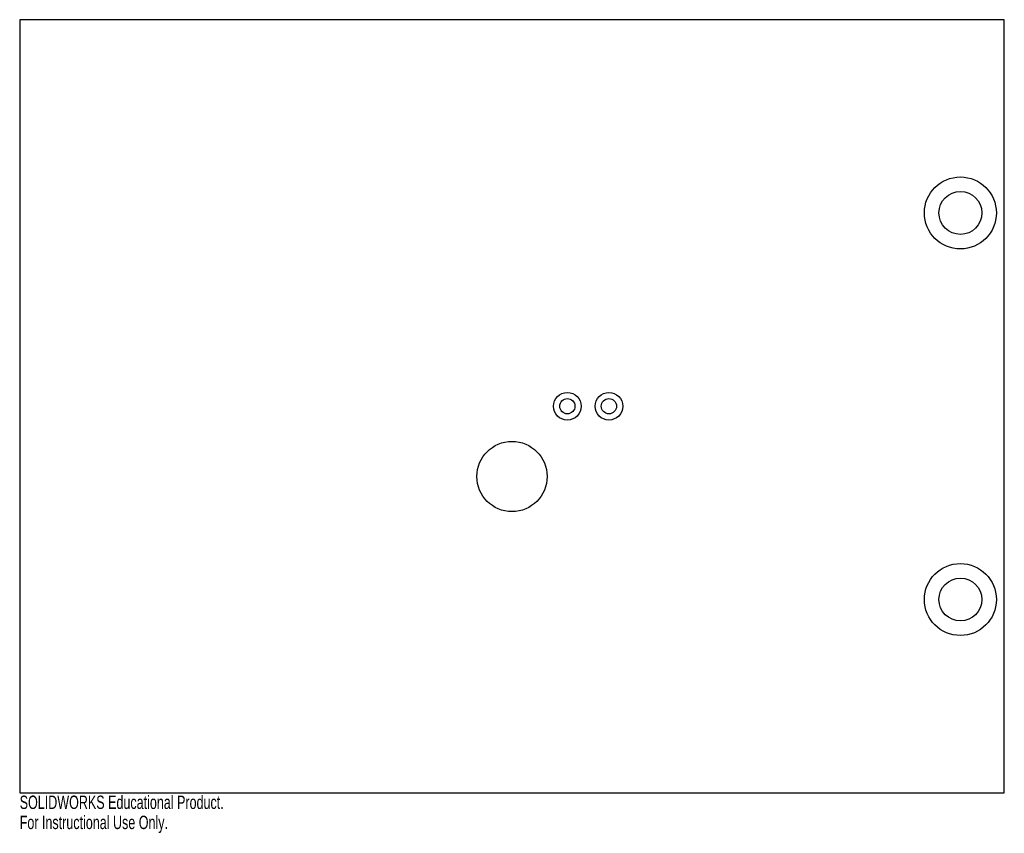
# Model space of a CAD drawing. Header units: inches. Extents: x -7 to 7, y -6.1 to 5.5.
import ezdxf

# ---------------------------------------------------------------- set-up
doc = ezdxf.new("R2010")
doc.units = ezdxf.units.IN
doc.header["$MEASUREMENT"] = 0
doc.styles.add('SLDTEXTSTYLE0', font='TXT', dxfattribs={"width": 0.7})

msp = doc.modelspace()

# ---------------------------------------------------------------- linework, layer by layer
at = {"color": 7, "linetype": 'Continuous', "lineweight": 25}
for p, q in [((-7, 5.5), (-7, -5.5)), ((7, 5.5), (-7, 5.5)), ((7, -5.5), (7, 5.5)), ((-7, -5.5), (7, -5.5))]:
    msp.add_line(p, q, dxfattribs=at)
for centre, radius in [((6.375, 2.75), 0.512), ((6.375, 2.75), 0.305), ((0.787, 0), 0.197), ((1.378, 0), 0.197), ((0.787, 0), 0.108), ((1.378, 0), 0.108), ((0, -1), 0.5), ((6.375, -2.75), 0.512), ((6.375, -2.75), 0.305)]:
    msp.add_circle(centre, radius, dxfattribs=at)

# ---------------------------------------------------------------- texts
at = {"color": 7, "linetype": 'Continuous', "char_height": 0.1903, "attachment_point": 1, "style": 'SLDTEXTSTYLE0'}
for s, insert in [('SOLIDWORKS Educational Product.', (-7, -5.54)), ('For Instructional Use Only.', (-7, -5.826))]:
    msp.add_mtext(s, dxfattribs=dict(at, insert=insert))

doc.saveas('drawing.dxf')
